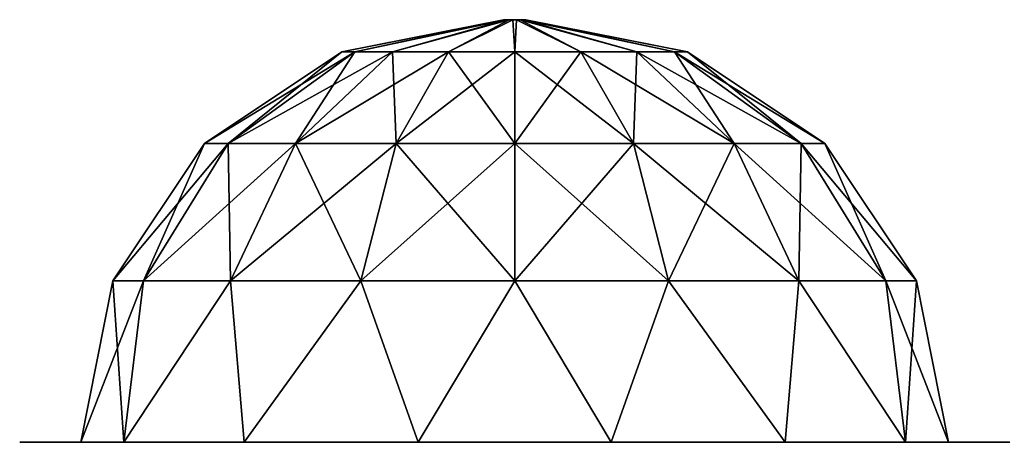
# Model space of a CAD drawing. Header units: millimetres. Extents: x -28.2 to 28.2, y -16.2 to 42.5.
# Tile 11 of 12: x -11.1 to 11, y 33 to 42.5. Entities that reach past the tile are written whole.
import ezdxf

# ---------------------------------------------------------------- set-up
doc = ezdxf.new("R2010")
doc.units = ezdxf.units.MM
doc.header["$LTSCALE"] = 65.185185
for name, color, linetype in [('180', 7, 'CONTINUOUS'), ('181', 7, 'CONTINUOUS'), ('182', 7, 'CONTINUOUS')]:
    doc.layers.add(name, color=color, linetype=linetype)

msp = doc.modelspace()

# ---------------------------------------------------------------- linework, layer by layer
at = {"layer": '180', "linetype": 'Continuous'}
for points in [[(-3.885, 41.777), (-3.59, 41.777, 1.487), (-0.25, 42.5), (-3.885, 41.777)], [(-0.235, 42.5, 0.086), (-3.59, 41.777, 1.487), (-0.192, 42.5, 0.161), (-0.235, 42.5, 0.086)], [(-0.25, 42.5), (-3.59, 41.777, 1.487), (-0.235, 42.5, 0.086), (-0.25, 42.5)], [(-3.59, 41.777, 1.487), (-2.747, 41.777, 2.747), (-0.192, 42.5, 0.161), (-3.59, 41.777, 1.487)], [(-0.192, 42.5, 0.161), (-2.747, 41.777, 2.747), (-0.125, 42.5, 0.217), (-0.192, 42.5, 0.161)], [(-2.747, 41.777, 2.747), (-1.487, 41.777, 3.59), (-0.125, 42.5, 0.217), (-2.747, 41.777, 2.747)], [(-0.125, 42.5, 0.217), (-1.487, 41.777, 3.59), (-0.043, 42.5, 0.246), (-0.125, 42.5, 0.217)], [(-1.487, 41.777, 3.59), (0, 41.777, 3.885), (-0.043, 42.5, 0.246), (-1.487, 41.777, 3.59)], [(-0.043, 42.5, 0.246), (0, 41.777, 3.885), (0.043, 42.5, 0.246), (-0.043, 42.5, 0.246)], [(0, 41.777, 3.885), (1.487, 41.777, 3.59), (0.043, 42.5, 0.246), (0, 41.777, 3.885)], [(0.043, 42.5, 0.246), (1.487, 41.777, 3.59), (0.125, 42.5, 0.217), (0.043, 42.5, 0.246)], [(0.125, 42.5, 0.217), (2.747, 41.777, 2.747), (0.192, 42.5, 0.161), (0.125, 42.5, 0.217)], [(1.487, 41.777, 3.59), (2.747, 41.777, 2.747), (0.125, 42.5, 0.217), (1.487, 41.777, 3.59)], [(0.192, 42.5, 0.161), (3.59, 41.777, 1.487), (0.235, 42.5, 0.086), (0.192, 42.5, 0.161)], [(2.747, 41.777, 2.747), (3.59, 41.777, 1.487), (0.192, 42.5, 0.161), (2.747, 41.777, 2.747)], [(0.235, 42.5, 0.086), (3.885, 41.777), (0.25, 42.5), (0.235, 42.5, 0.086)], [(3.59, 41.777, 1.487), (3.885, 41.777), (0.235, 42.5, 0.086), (3.59, 41.777, 1.487)], [(-6.97, 39.715), (-6.44, 39.715, 2.667), (-3.885, 41.777), (-6.97, 39.715)], [(-3.885, 41.777), (-6.44, 39.715, 2.667), (-3.59, 41.777, 1.487), (-3.885, 41.777)], [(-6.44, 39.715, 2.667), (-4.929, 39.715, 4.929), (-3.59, 41.777, 1.487), (-6.44, 39.715, 2.667)], [(-3.59, 41.777, 1.487), (-4.929, 39.715, 4.929), (-2.747, 41.777, 2.747), (-3.59, 41.777, 1.487)], [(-4.929, 39.715, 4.929), (-2.667, 39.715, 6.44), (-2.747, 41.777, 2.747), (-4.929, 39.715, 4.929)], [(-2.747, 41.777, 2.747), (-2.667, 39.715, 6.44), (-1.487, 41.777, 3.59), (-2.747, 41.777, 2.747)], [(-2.667, 39.715, 6.44), (0, 39.715, 6.97), (-1.487, 41.777, 3.59), (-2.667, 39.715, 6.44)], [(-1.487, 41.777, 3.59), (0, 39.715, 6.97), (0, 41.777, 3.885), (-1.487, 41.777, 3.59)], [(0, 41.777, 3.885), (2.667, 39.715, 6.44), (1.487, 41.777, 3.59), (0, 41.777, 3.885)], [(0, 39.715, 6.97), (2.667, 39.715, 6.44), (0, 41.777, 3.885), (0, 39.715, 6.97)], [(2.667, 39.715, 6.44), (4.929, 39.715, 4.929), (1.487, 41.777, 3.59), (2.667, 39.715, 6.44)], [(1.487, 41.777, 3.59), (4.929, 39.715, 4.929), (2.747, 41.777, 2.747), (1.487, 41.777, 3.59)], [(4.929, 39.715, 4.929), (6.44, 39.715, 2.667), (2.747, 41.777, 2.747), (4.929, 39.715, 4.929)], [(2.747, 41.777, 2.747), (6.44, 39.715, 2.667), (3.59, 41.777, 1.487), (2.747, 41.777, 2.747)], [(6.44, 39.715, 2.667), (6.97, 39.715), (3.59, 41.777, 1.487), (6.44, 39.715, 2.667)], [(3.59, 41.777, 1.487), (6.97, 39.715), (3.885, 41.777), (3.59, 41.777, 1.487)], [(-9.03, 36.629), (-8.342, 36.629, 3.456), (-6.97, 39.715), (-9.03, 36.629)], [(-8.342, 36.629, 3.456), (-6.385, 36.629, 6.385), (-6.44, 39.715, 2.667), (-8.342, 36.629, 3.456)], [(-6.97, 39.715), (-8.342, 36.629, 3.456), (-6.44, 39.715, 2.667), (-6.97, 39.715)], [(-6.44, 39.715, 2.667), (-6.385, 36.629, 6.385), (-4.929, 39.715, 4.929), (-6.44, 39.715, 2.667)], [(-6.385, 36.629, 6.385), (-3.456, 36.629, 8.342), (-4.929, 39.715, 4.929), (-6.385, 36.629, 6.385)], [(-4.929, 39.715, 4.929), (-3.456, 36.629, 8.342), (-2.667, 39.715, 6.44), (-4.929, 39.715, 4.929)], [(-3.456, 36.629, 8.342), (0, 36.629, 9.03), (-2.667, 39.715, 6.44), (-3.456, 36.629, 8.342)], [(-2.667, 39.715, 6.44), (0, 36.629, 9.03), (0, 39.715, 6.97), (-2.667, 39.715, 6.44)], [(0, 36.629, 9.03), (3.456, 36.629, 8.342), (0, 39.715, 6.97), (0, 36.629, 9.03)], [(0, 39.715, 6.97), (3.456, 36.629, 8.342), (2.667, 39.715, 6.44), (0, 39.715, 6.97)], [(3.456, 36.629, 8.342), (6.385, 36.629, 6.385), (2.667, 39.715, 6.44), (3.456, 36.629, 8.342)], [(2.667, 39.715, 6.44), (6.385, 36.629, 6.385), (4.929, 39.715, 4.929), (2.667, 39.715, 6.44)], [(4.929, 39.715, 4.929), (8.342, 36.629, 3.456), (6.44, 39.715, 2.667), (4.929, 39.715, 4.929)], [(6.385, 36.629, 6.385), (8.342, 36.629, 3.456), (4.929, 39.715, 4.929), (6.385, 36.629, 6.385)], [(6.44, 39.715, 2.667), (9.03, 36.629), (6.97, 39.715), (6.44, 39.715, 2.667)], [(8.342, 36.629, 3.456), (9.03, 36.629), (6.44, 39.715, 2.667), (8.342, 36.629, 3.456)], [(-9.75, 33), (-8.784, 33, 4.23), (-9.03, 36.629), (-9.75, 33)], [(-9.03, 36.629), (-8.784, 33, 4.23), (-8.342, 36.629, 3.456), (-9.03, 36.629)], [(-8.342, 36.629, 3.456), (-8.784, 33, 4.23), (-6.385, 36.629, 6.385), (-8.342, 36.629, 3.456)], [(-8.784, 33, 4.23), (-6.079, 33, 7.623), (-6.385, 36.629, 6.385), (-8.784, 33, 4.23)], [(-6.385, 36.629, 6.385), (-6.079, 33, 7.623), (-3.456, 36.629, 8.342), (-6.385, 36.629, 6.385)], [(-6.079, 33, 7.623), (-2.17, 33, 9.506), (-3.456, 36.629, 8.342), (-6.079, 33, 7.623)], [(-3.456, 36.629, 8.342), (-2.17, 33, 9.506), (0, 36.629, 9.03), (-3.456, 36.629, 8.342)], [(-2.17, 33, 9.506), (2.17, 33, 9.506), (0, 36.629, 9.03), (-2.17, 33, 9.506)], [(0, 36.629, 9.03), (2.17, 33, 9.506), (3.456, 36.629, 8.342), (0, 36.629, 9.03)], [(2.17, 33, 9.506), (6.079, 33, 7.623), (3.456, 36.629, 8.342), (2.17, 33, 9.506)], [(3.456, 36.629, 8.342), (6.079, 33, 7.623), (6.385, 36.629, 6.385), (3.456, 36.629, 8.342)], [(6.079, 33, 7.623), (8.784, 33, 4.23), (6.385, 36.629, 6.385), (6.079, 33, 7.623)], [(6.385, 36.629, 6.385), (8.784, 33, 4.23), (8.342, 36.629, 3.456), (6.385, 36.629, 6.385)], [(8.342, 36.629, 3.456), (9.75, 33), (9.03, 36.629), (8.342, 36.629, 3.456)], [(8.784, 33, 4.23), (9.75, 33), (8.342, 36.629, 3.456), (8.784, 33, 4.23)]]:
    msp.add_3dface(points, dxfattribs=at)
at = {"layer": '181', "linetype": 'Continuous'}
for points in [[(-3.59, 41.777, -1.487), (-3.885, 41.777), (-0.235, 42.5, -0.086), (-3.59, 41.777, -1.487)], [(-3.885, 41.777), (-0.25, 42.5), (-0.235, 42.5, -0.086), (-3.885, 41.777)], [(-2.747, 41.777, -2.747), (-3.59, 41.777, -1.487), (-0.192, 42.5, -0.161), (-2.747, 41.777, -2.747)], [(-0.192, 42.5, -0.161), (-3.59, 41.777, -1.487), (-0.235, 42.5, -0.086), (-0.192, 42.5, -0.161)], [(-1.487, 41.777, -3.59), (-2.747, 41.777, -2.747), (-0.125, 42.5, -0.217), (-1.487, 41.777, -3.59)], [(-0.125, 42.5, -0.217), (-2.747, 41.777, -2.747), (-0.192, 42.5, -0.161), (-0.125, 42.5, -0.217)], [(-0.043, 42.5, -0.246), (-1.487, 41.777, -3.59), (-0.125, 42.5, -0.217), (-0.043, 42.5, -0.246)], [(0, 41.777, -3.885), (-1.487, 41.777, -3.59), (-0.043, 42.5, -0.246), (0, 41.777, -3.885)], [(0.043, 42.5, -0.246), (0, 41.777, -3.885), (-0.043, 42.5, -0.246), (0.043, 42.5, -0.246)], [(1.487, 41.777, -3.59), (0, 41.777, -3.885), (0.043, 42.5, -0.246), (1.487, 41.777, -3.59)], [(0.125, 42.5, -0.217), (1.487, 41.777, -3.59), (0.043, 42.5, -0.246), (0.125, 42.5, -0.217)], [(0.192, 42.5, -0.161), (2.747, 41.777, -2.747), (0.125, 42.5, -0.217), (0.192, 42.5, -0.161)], [(2.747, 41.777, -2.747), (1.487, 41.777, -3.59), (0.125, 42.5, -0.217), (2.747, 41.777, -2.747)], [(0.235, 42.5, -0.086), (3.59, 41.777, -1.487), (0.192, 42.5, -0.161), (0.235, 42.5, -0.086)], [(3.59, 41.777, -1.487), (2.747, 41.777, -2.747), (0.192, 42.5, -0.161), (3.59, 41.777, -1.487)], [(0.25, 42.5), (3.59, 41.777, -1.487), (0.235, 42.5, -0.086), (0.25, 42.5)], [(0.25, 42.5), (3.885, 41.777), (3.59, 41.777, -1.487), (0.25, 42.5)], [(-6.44, 39.715, -2.667), (-6.97, 39.715), (-3.59, 41.777, -1.487), (-6.44, 39.715, -2.667)], [(-6.97, 39.715), (-3.885, 41.777), (-3.59, 41.777, -1.487), (-6.97, 39.715)], [(-2.747, 41.777, -2.747), (-6.44, 39.715, -2.667), (-3.59, 41.777, -1.487), (-2.747, 41.777, -2.747)], [(-4.929, 39.715, -4.929), (-6.44, 39.715, -2.667), (-2.747, 41.777, -2.747), (-4.929, 39.715, -4.929)], [(-2.667, 39.715, -6.44), (-4.929, 39.715, -4.929), (-1.487, 41.777, -3.59), (-2.667, 39.715, -6.44)], [(-1.487, 41.777, -3.59), (-4.929, 39.715, -4.929), (-2.747, 41.777, -2.747), (-1.487, 41.777, -3.59)], [(0, 39.715, -6.97), (-2.667, 39.715, -6.44), (0, 41.777, -3.885), (0, 39.715, -6.97)], [(0, 41.777, -3.885), (-2.667, 39.715, -6.44), (-1.487, 41.777, -3.59), (0, 41.777, -3.885)], [(2.667, 39.715, -6.44), (0, 39.715, -6.97), (1.487, 41.777, -3.59), (2.667, 39.715, -6.44)], [(1.487, 41.777, -3.59), (0, 39.715, -6.97), (0, 41.777, -3.885), (1.487, 41.777, -3.59)], [(2.747, 41.777, -2.747), (2.667, 39.715, -6.44), (1.487, 41.777, -3.59), (2.747, 41.777, -2.747)], [(4.929, 39.715, -4.929), (2.667, 39.715, -6.44), (2.747, 41.777, -2.747), (4.929, 39.715, -4.929)], [(3.59, 41.777, -1.487), (4.929, 39.715, -4.929), (2.747, 41.777, -2.747), (3.59, 41.777, -1.487)], [(6.44, 39.715, -2.667), (4.929, 39.715, -4.929), (3.59, 41.777, -1.487), (6.44, 39.715, -2.667)], [(3.885, 41.777), (6.44, 39.715, -2.667), (3.59, 41.777, -1.487), (3.885, 41.777)], [(3.885, 41.777), (6.97, 39.715), (6.44, 39.715, -2.667), (3.885, 41.777)], [(-8.342, 36.629, -3.456), (-9.03, 36.629), (-6.44, 39.715, -2.667), (-8.342, 36.629, -3.456)], [(-9.03, 36.629), (-6.97, 39.715), (-6.44, 39.715, -2.667), (-9.03, 36.629)], [(-6.385, 36.629, -6.385), (-8.342, 36.629, -3.456), (-4.929, 39.715, -4.929), (-6.385, 36.629, -6.385)], [(-4.929, 39.715, -4.929), (-8.342, 36.629, -3.456), (-6.44, 39.715, -2.667), (-4.929, 39.715, -4.929)], [(-3.456, 36.629, -8.342), (-6.385, 36.629, -6.385), (-2.667, 39.715, -6.44), (-3.456, 36.629, -8.342)], [(-2.667, 39.715, -6.44), (-6.385, 36.629, -6.385), (-4.929, 39.715, -4.929), (-2.667, 39.715, -6.44)], [(0, 36.629, -9.03), (-3.456, 36.629, -8.342), (0, 39.715, -6.97), (0, 36.629, -9.03)], [(0, 39.715, -6.97), (-3.456, 36.629, -8.342), (-2.667, 39.715, -6.44), (0, 39.715, -6.97)], [(2.667, 39.715, -6.44), (0, 36.629, -9.03), (0, 39.715, -6.97), (2.667, 39.715, -6.44)], [(3.456, 36.629, -8.342), (0, 36.629, -9.03), (2.667, 39.715, -6.44), (3.456, 36.629, -8.342)], [(4.929, 39.715, -4.929), (3.456, 36.629, -8.342), (2.667, 39.715, -6.44), (4.929, 39.715, -4.929)], [(6.385, 36.629, -6.385), (3.456, 36.629, -8.342), (4.929, 39.715, -4.929), (6.385, 36.629, -6.385)], [(6.44, 39.715, -2.667), (6.385, 36.629, -6.385), (4.929, 39.715, -4.929), (6.44, 39.715, -2.667)], [(8.342, 36.629, -3.456), (6.385, 36.629, -6.385), (6.44, 39.715, -2.667), (8.342, 36.629, -3.456)], [(6.97, 39.715), (8.342, 36.629, -3.456), (6.44, 39.715, -2.667), (6.97, 39.715)], [(6.97, 39.715), (9.03, 36.629), (8.342, 36.629, -3.456), (6.97, 39.715)], [(-8.784, 33, -4.23), (-9.75, 33), (-8.342, 36.629, -3.456), (-8.784, 33, -4.23)], [(-9.75, 33), (-9.03, 36.629), (-8.342, 36.629, -3.456), (-9.75, 33)], [(-6.079, 33, -7.623), (-8.784, 33, -4.23), (-6.385, 36.629, -6.385), (-6.079, 33, -7.623)], [(-6.385, 36.629, -6.385), (-8.784, 33, -4.23), (-8.342, 36.629, -3.456), (-6.385, 36.629, -6.385)], [(-3.456, 36.629, -8.342), (-6.079, 33, -7.623), (-6.385, 36.629, -6.385), (-3.456, 36.629, -8.342)], [(-2.17, 33, -9.506), (-6.079, 33, -7.623), (-3.456, 36.629, -8.342), (-2.17, 33, -9.506)], [(0, 36.629, -9.03), (-2.17, 33, -9.506), (-3.456, 36.629, -8.342), (0, 36.629, -9.03)], [(2.17, 33, -9.506), (-2.17, 33, -9.506), (0, 36.629, -9.03), (2.17, 33, -9.506)], [(3.456, 36.629, -8.342), (2.17, 33, -9.506), (0, 36.629, -9.03), (3.456, 36.629, -8.342)], [(6.079, 33, -7.623), (2.17, 33, -9.506), (3.456, 36.629, -8.342), (6.079, 33, -7.623)], [(6.385, 36.629, -6.385), (6.079, 33, -7.623), (3.456, 36.629, -8.342), (6.385, 36.629, -6.385)], [(8.784, 33, -4.23), (6.079, 33, -7.623), (6.385, 36.629, -6.385), (8.784, 33, -4.23)], [(8.342, 36.629, -3.456), (8.784, 33, -4.23), (6.385, 36.629, -6.385), (8.342, 36.629, -3.456)], [(9.03, 36.629), (8.784, 33, -4.23), (8.342, 36.629, -3.456), (9.03, 36.629)], [(9.03, 36.629), (9.75, 33), (8.784, 33, -4.23), (9.03, 36.629)]]:
    msp.add_3dface(points, dxfattribs=at)
at = {"layer": '182', "linetype": 'Continuous'}
for points in [[(11.125, 33), (-11.125, 33), (-10.023, 33, 4.827), (11.125, 33)], [(10.023, 33, -4.827), (-11.125, 33), (11.125, 33), (10.023, 33, -4.827)], [(-10.023, 33, -4.827), (-11.125, 33), (10.023, 33, -4.827), (-10.023, 33, -4.827)], [(10.023, 33, 4.827), (11.125, 33), (-10.023, 33, 4.827), (10.023, 33, 4.827)], [(-6.936, 33, 8.698), (10.023, 33, 4.827), (-10.023, 33, 4.827), (-6.936, 33, 8.698)], [(6.936, 33, -8.698), (-10.023, 33, -4.827), (10.023, 33, -4.827), (6.936, 33, -8.698)], [(-6.936, 33, -8.698), (-10.023, 33, -4.827), (6.936, 33, -8.698), (-6.936, 33, -8.698)], [(2.476, 33, -10.846), (-6.936, 33, -8.698), (6.936, 33, -8.698), (2.476, 33, -10.846)], [(6.936, 33, 8.698), (10.023, 33, 4.827), (-6.936, 33, 8.698), (6.936, 33, 8.698)], [(-2.476, 33, 10.846), (6.936, 33, 8.698), (-6.936, 33, 8.698), (-2.476, 33, 10.846)], [(-2.476, 33, -10.846), (-6.936, 33, -8.698), (2.476, 33, -10.846), (-2.476, 33, -10.846)], [(2.476, 33, 10.846), (6.936, 33, 8.698), (-2.476, 33, 10.846), (2.476, 33, 10.846)]]:
    msp.add_3dface(points, dxfattribs=at)

doc.saveas('drawing.dxf')
